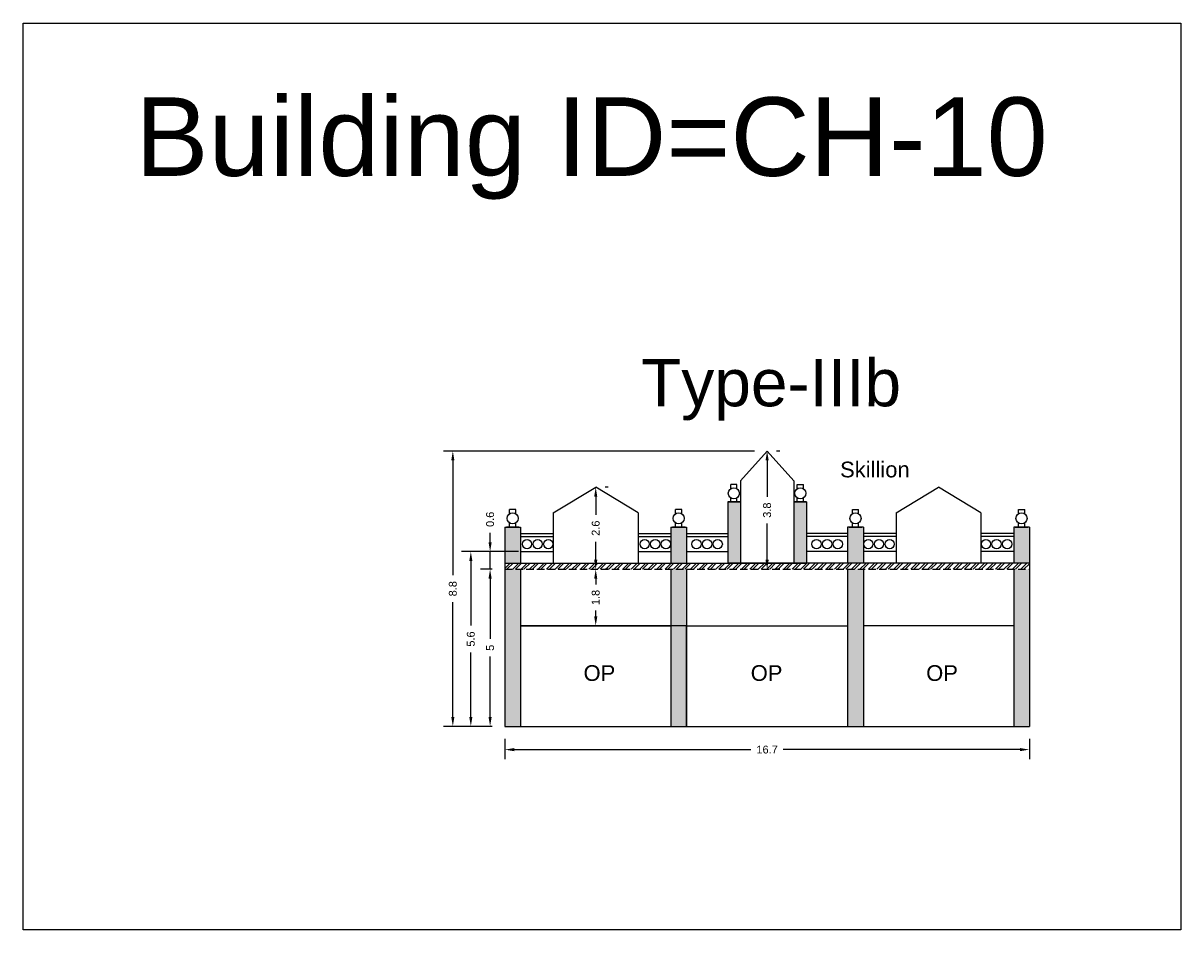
# Model space of a CAD drawing. Header units: metres. Extents: x 3416649 to 3417085, y -6712799 to -6712690.
# Tile 13 of 13: x 3417049 to 3417085, y -6712719 to -6712690. Entities that reach past the tile are written whole.
import ezdxf

# ---------------------------------------------------------------- set-up
doc = ezdxf.new("R2010")
doc.units = ezdxf.units.M
doc.linetypes.add('ACAD_ISO02W100', pattern=[15, 12, -3])
doc.layers.add('Dotted', color=7, linetype='ACAD_ISO02W100', plot=False)
doc.styles.get("Standard").update_dxf_attribs({"font": 'arial.ttf'})
doc.dimstyles.new('ISO-25', dxfattribs={"dimtxt": 0.25, "dimasz": 0.3, "dimexe": 0.3, "dimexo": 0.4, "dimgap": 0.2, "dimtad": 0, "dimdec": 1, "dimdsep": 46, "dimtxsty": 'Standard', "dimcen": 2.5, "dimadec": 0, "dimazin": 0, "dimtfac": 1, "dimtdec": 1, "dimtmove": 0, "dimatfit": 3, "dimfxl": 1, "dimarcsym": 0})

# ---------------------------------------------------------------- blocks, each defined once
blk = doc.blocks.new('*D88')
at = {"color": 0, "lineweight": -2, "transparency": 16777216}
for p, q in [((3417063.597, -6712707.459), (3417063.228, -6712707.459)), ((3417063.528, -6712707.759), (3417063.528, -6712709.676)), ((3417063.528, -6712712.159), (3417063.528, -6712710.241)), ((3417063.597, -6712712.459), (3417063.228, -6712712.459))]:
    blk.add_line(p, q, dxfattribs=at)
at = {"color": 0, "transparency": 16777216}
for points in [[(3417063.478, -6712707.759), (3417063.578, -6712707.759), (3417063.528, -6712707.459)], [(3417063.478, -6712712.159), (3417063.578, -6712712.159), (3417063.528, -6712712.459)]]:
    blk.add_solid(points, dxfattribs=at)
at = {"layer": 'Defpoints', "color": 0, "transparency": 16777216}
for p in [(3417063.528, -6712707.459), (3417063.997, -6712707.459), (3417063.997, -6712712.459)]:
    blk.add_point(p, dxfattribs=at)
at = {"color": 0, "transparency": 16777216, "insert": (3417063.528, -6712709.959), "char_height": 0.25, "attachment_point": 5, "rotation": 90}
blk.add_mtext('5', dxfattribs=at)
blk = doc.blocks.new('*D89')
at = {"color": 0, "lineweight": -2, "transparency": 16777216}
for p, q in [((3417063.528, -6712706.599), (3417063.528, -6712706.299)), ((3417064.291, -6712706.899), (3417063.228, -6712706.899)), ((3417063.528, -6712707.459), (3417063.528, -6712706.899)), ((3417063.597, -6712707.459), (3417063.228, -6712707.459)), ((3417063.528, -6712707.759), (3417063.528, -6712708.059))]:
    blk.add_line(p, q, dxfattribs=at)
at = {"color": 0, "transparency": 16777216}
for points in [[(3417063.478, -6712706.599), (3417063.578, -6712706.599), (3417063.528, -6712706.899)], [(3417063.478, -6712707.759), (3417063.578, -6712707.759), (3417063.528, -6712707.459)]]:
    blk.add_solid(points, dxfattribs=at)
at = {"layer": 'Defpoints', "color": 0, "transparency": 16777216}
for p in [(3417063.528, -6712706.899), (3417064.691, -6712706.899), (3417063.997, -6712707.459)]:
    blk.add_point(p, dxfattribs=at)
at = {"color": 0, "transparency": 16777216, "insert": (3417063.528, -6712705.871), "char_height": 0.25, "attachment_point": 5, "rotation": 90}
blk.add_mtext('0.6', dxfattribs=at)
blk = doc.blocks.new('*D90')
at = {"color": 0, "lineweight": -2, "transparency": 16777216}
for p, q in [((3417072.737, -6712703.699), (3417072.637, -6712703.699)), ((3417072.337, -6712703.999), (3417072.337, -6712705.151)), ((3417072.337, -6712707.159), (3417072.337, -6712706.006)), ((3417072.737, -6712707.459), (3417072.637, -6712707.459))]:
    blk.add_line(p, q, dxfattribs=at)
at = {"color": 0, "transparency": 16777216}
for points in [[(3417072.287, -6712703.999), (3417072.387, -6712703.999), (3417072.337, -6712703.699)], [(3417072.287, -6712707.159), (3417072.387, -6712707.159), (3417072.337, -6712707.459)]]:
    blk.add_solid(points, dxfattribs=at)
at = {"layer": 'Defpoints', "color": 0, "transparency": 16777216}
for p in [(3417072.337, -6712703.699), (3417072.337, -6712707.459), (3417072.337, -6712707.459)]:
    blk.add_point(p, dxfattribs=at)
at = {"color": 0, "transparency": 16777216, "insert": (3417072.337, -6712705.579), "char_height": 0.25, "attachment_point": 5, "rotation": 90}
blk.add_mtext('3.8', dxfattribs=at)
blk = doc.blocks.new('*D91')
at = {"color": 0, "lineweight": -2, "transparency": 16777216}
for p, q in [((3417067.287, -6712704.849), (3417067.187, -6712704.849)), ((3417066.887, -6712705.149), (3417066.887, -6712705.724)), ((3417066.887, -6712707.159), (3417066.887, -6712706.583)), ((3417067.287, -6712707.459), (3417067.187, -6712707.459))]:
    blk.add_line(p, q, dxfattribs=at)
at = {"color": 0, "transparency": 16777216}
for points in [[(3417066.837, -6712705.149), (3417066.937, -6712705.149), (3417066.887, -6712704.849)], [(3417066.837, -6712707.159), (3417066.937, -6712707.159), (3417066.887, -6712707.459)]]:
    blk.add_solid(points, dxfattribs=at)
at = {"layer": 'Defpoints', "color": 0, "transparency": 16777216}
for p in [(3417066.887, -6712704.849), (3417066.887, -6712707.459), (3417066.887, -6712707.459)]:
    blk.add_point(p, dxfattribs=at)
at = {"color": 0, "transparency": 16777216, "insert": (3417066.887, -6712706.154), "char_height": 0.25, "attachment_point": 5, "rotation": 90}
blk.add_mtext('2.6', dxfattribs=at)
blk = doc.blocks.new('*D92')
at = {"color": 0, "lineweight": -2, "transparency": 16777216}
for p, q in [((3417064.427, -6712706.899), (3417062.615, -6712706.899)), ((3417062.915, -6712707.199), (3417062.915, -6712709.251)), ((3417062.915, -6712712.159), (3417062.915, -6712710.106)), ((3417063.597, -6712712.459), (3417062.615, -6712712.459))]:
    blk.add_line(p, q, dxfattribs=at)
at = {"color": 0, "transparency": 16777216}
for points in [[(3417062.865, -6712707.199), (3417062.965, -6712707.199), (3417062.915, -6712706.899)], [(3417062.865, -6712712.159), (3417062.965, -6712712.159), (3417062.915, -6712712.459)]]:
    blk.add_solid(points, dxfattribs=at)
at = {"layer": 'Defpoints', "color": 0, "transparency": 16777216}
for p in [(3417062.915, -6712706.899), (3417064.827, -6712706.899), (3417063.997, -6712712.459)]:
    blk.add_point(p, dxfattribs=at)
at = {"color": 0, "transparency": 16777216, "insert": (3417062.915, -6712709.679), "char_height": 0.25, "attachment_point": 5, "rotation": 90}
blk.add_mtext('5.6', dxfattribs=at)
blk = doc.blocks.new('*D93')
at = {"color": 0, "lineweight": -2, "transparency": 16777216}
for p, q in [((3417071.937, -6712703.699), (3417062.043, -6712703.699)), ((3417062.343, -6712703.999), (3417062.343, -6712707.651)), ((3417062.343, -6712712.159), (3417062.343, -6712708.507)), ((3417063.597, -6712712.459), (3417062.043, -6712712.459))]:
    blk.add_line(p, q, dxfattribs=at)
at = {"color": 0, "transparency": 16777216}
for points in [[(3417062.293, -6712703.999), (3417062.393, -6712703.999), (3417062.343, -6712703.699)], [(3417062.293, -6712712.159), (3417062.393, -6712712.159), (3417062.343, -6712712.459)]]:
    blk.add_solid(points, dxfattribs=at)
at = {"layer": 'Defpoints', "color": 0, "transparency": 16777216}
for p in [(3417062.343, -6712703.699), (3417072.337, -6712703.699), (3417063.997, -6712712.459)]:
    blk.add_point(p, dxfattribs=at)
at = {"color": 0, "transparency": 16777216, "insert": (3417062.343, -6712708.079), "char_height": 0.25, "attachment_point": 5, "rotation": 90}
blk.add_mtext('8.8', dxfattribs=at)
blk = doc.blocks.new('*D94')
at = {"color": 0, "lineweight": -2, "transparency": 16777216}
for p, q in [((3417063.997, -6712712.859), (3417063.997, -6712713.499)), ((3417080.677, -6712712.859), (3417080.677, -6712713.499)), ((3417064.297, -6712713.199), (3417071.824, -6712713.199)), ((3417080.377, -6712713.199), (3417072.85, -6712713.199))]:
    blk.add_line(p, q, dxfattribs=at)
at = {"color": 0, "transparency": 16777216}
for points in [[(3417064.297, -6712713.149), (3417064.297, -6712713.249), (3417063.997, -6712713.199)], [(3417080.377, -6712713.149), (3417080.377, -6712713.249), (3417080.677, -6712713.199)]]:
    blk.add_solid(points, dxfattribs=at)
at = {"layer": 'Defpoints', "color": 0, "transparency": 16777216}
for p in [(3417063.997, -6712712.459), (3417080.677, -6712712.459), (3417080.677, -6712713.199)]:
    blk.add_point(p, dxfattribs=at)
at = {"color": 0, "transparency": 16777216, "insert": (3417072.337, -6712713.199), "char_height": 0.25, "attachment_point": 5}
blk.add_mtext('16.7', dxfattribs=at)
blk = doc.blocks.new('*D95')
at = {"color": 0, "lineweight": -2, "transparency": 16777216}
for p, q in [((3417066.887, -6712707.759), (3417066.887, -6712707.943)), ((3417067.287, -6712707.459), (3417067.187, -6712707.459)), ((3417066.887, -6712708.959), (3417066.887, -6712708.775)), ((3417067.287, -6712709.259), (3417067.187, -6712709.259))]:
    blk.add_line(p, q, dxfattribs=at)
at = {"color": 0, "transparency": 16777216}
for points in [[(3417066.837, -6712707.759), (3417066.937, -6712707.759), (3417066.887, -6712707.459)], [(3417066.837, -6712708.959), (3417066.937, -6712708.959), (3417066.887, -6712709.259)]]:
    blk.add_solid(points, dxfattribs=at)
at = {"layer": 'Defpoints', "color": 0, "transparency": 16777216}
for p in [(3417066.887, -6712707.459), (3417066.887, -6712707.459), (3417066.887, -6712709.259)]:
    blk.add_point(p, dxfattribs=at)
at = {"color": 0, "transparency": 16777216, "insert": (3417066.887, -6712708.359), "char_height": 0.25, "attachment_point": 5, "rotation": 90}
blk.add_mtext('1.8', dxfattribs=at)

msp = doc.modelspace()

# ---------------------------------------------------------------- hatches: boundary and pattern name
h = msp.add_hatch(color=256)
h.dxf.hatch_style = 1
h.paths.add_polyline_path([(3417063.997, -6712712.459), (3417064.497, -6712712.459), (3417064.497, -6712707.459), (3417063.997, -6712707.459)])
h.paths.add_polyline_path([(3417063.997, -6712707.269), (3417064.497, -6712707.269), (3417064.497, -6712706.119), (3417063.997, -6712706.119)])
h.paths.add_polyline_path([(3417069.777, -6712707.269), (3417069.777, -6712706.119), (3417069.277, -6712706.119), (3417069.277, -6712707.269)])
h.paths.add_polyline_path([(3417069.777, -6712707.459), (3417069.277, -6712707.459), (3417069.277, -6712712.459), (3417069.777, -6712712.459)])
h.paths.add_polyline_path([(3417071.087, -6712707.269), (3417071.487, -6712707.269), (3417071.487, -6712705.319), (3417071.087, -6712705.319)])
h = msp.add_hatch(color=256)
h.dxf.hatch_style = 1
h.paths.add_polyline_path([(3417080.177, -6712707.459), (3417080.677, -6712707.459), (3417080.677, -6712712.459), (3417080.177, -6712712.459)])
h.paths.add_polyline_path([(3417080.177, -6712706.119), (3417080.677, -6712706.119), (3417080.677, -6712707.269), (3417080.177, -6712707.269)])
h.paths.add_polyline_path([(3417074.897, -6712706.119), (3417075.397, -6712706.119), (3417075.397, -6712707.269), (3417074.897, -6712707.269)])
h.paths.add_polyline_path([(3417074.897, -6712707.459), (3417075.397, -6712707.459), (3417075.397, -6712712.459), (3417074.897, -6712712.459)])
h.paths.add_polyline_path([(3417073.187, -6712705.319), (3417073.587, -6712705.319), (3417073.587, -6712707.269), (3417073.187, -6712707.269)])
h = msp.add_hatch()
h.set_pattern_fill('ANSI32', color=256, scale=0.02)
h.set_pattern_definition([(45, (-11.61885, 0), (-0.134703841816, 0.134703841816), []), (45, (-11.52904, 0), (-0.134703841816, 0.134703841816), [])])
h.paths.add_polyline_path([(3417080.677, -6712707.269), (3417071.087, -6712707.269), (3417063.997, -6712707.269), (3417063.997, -6712707.459), (3417080.677, -6712707.459)])

# ---------------------------------------------------------------- linework, layer by layer
for points in [[(3417048.68, -6712690.082), (3417085.493, -6712690.082), (3417085.493, -6712718.934), (3417048.68, -6712718.934)], [(3417069.777, -6712709.259), (3417064.497, -6712709.259), (3417064.497, -6712712.459), (3417069.777, -6712712.459)]]:
    msp.add_lwpolyline(points, close=True)
for points in [[(3417072.337, -6712703.699), (3417071.487, -6712704.649)], [(3417072.337, -6712703.699), (3417073.187, -6712704.649)], [(3417065.537, -6712705.669), (3417066.887, -6712704.849)], [(3417068.237, -6712705.669), (3417066.887, -6712704.849)], [(3417071.179, -6712704.896), (3417071.179, -6712704.762)], [(3417071.379, -6712704.762), (3417071.179, -6712704.762)], [(3417071.379, -6712704.896), (3417071.379, -6712704.762)], [(3417071.487, -6712704.649), (3417071.487, -6712707.269)], [(3417073.187, -6712704.649), (3417073.187, -6712707.269)], [(3417073.295, -6712704.896), (3417073.295, -6712704.762)], [(3417073.295, -6712704.762), (3417073.495, -6712704.762)], [(3417073.495, -6712704.896), (3417073.495, -6712704.762)], [(3417076.437, -6712705.669), (3417077.787, -6712704.849)], [(3417079.137, -6712705.669), (3417077.787, -6712704.849)], [(3417071.179, -6712705.319), (3417071.179, -6712705.185)], [(3417071.379, -6712705.319), (3417071.379, -6712705.185)], [(3417073.295, -6712705.319), (3417073.295, -6712705.185)], [(3417073.495, -6712705.319), (3417073.495, -6712705.185)], [(3417064.147, -6712705.696), (3417064.147, -6712705.562)], [(3417064.347, -6712705.562), (3417064.147, -6712705.562)], [(3417064.347, -6712705.696), (3417064.347, -6712705.562)], [(3417069.427, -6712705.696), (3417069.427, -6712705.562)], [(3417069.627, -6712705.562), (3417069.427, -6712705.562)], [(3417069.627, -6712705.696), (3417069.627, -6712705.562)], [(3417071.087, -6712705.319), (3417071.087, -6712707.269)], [(3417071.087, -6712705.319), (3417071.487, -6712705.319)], [(3417071.087, -6712705.319), (3417071.487, -6712705.319)], [(3417071.087, -6712705.319), (3417071.487, -6712705.319)], [(3417071.087, -6712705.319), (3417071.479, -6712705.319)], [(3417071.479, -6712705.319), (3417071.087, -6712705.319)], [(3417073.587, -6712705.319), (3417073.187, -6712705.319)], [(3417073.587, -6712705.319), (3417073.187, -6712705.319)], [(3417073.187, -6712705.319), (3417073.587, -6712705.319)], [(3417073.587, -6712705.319), (3417073.195, -6712705.319)], [(3417073.195, -6712705.319), (3417073.587, -6712705.319)], [(3417073.587, -6712705.319), (3417073.587, -6712707.269)], [(3417075.047, -6712705.696), (3417075.047, -6712705.562)], [(3417075.047, -6712705.562), (3417075.247, -6712705.562)], [(3417075.247, -6712705.696), (3417075.247, -6712705.562)], [(3417080.327, -6712705.696), (3417080.327, -6712705.562)], [(3417080.327, -6712705.562), (3417080.527, -6712705.562)], [(3417080.527, -6712705.696), (3417080.527, -6712705.562)], [(3417065.537, -6712705.669), (3417065.537, -6712707.269)], [(3417068.237, -6712705.669), (3417068.237, -6712707.269)], [(3417076.437, -6712705.669), (3417076.437, -6712707.269)], [(3417079.137, -6712705.669), (3417079.137, -6712707.269)], [(3417063.997, -6712706.119), (3417063.997, -6712712.459)], [(3417063.997, -6712706.119), (3417064.497, -6712706.119)], [(3417063.997, -6712706.119), (3417064.497, -6712706.119)], [(3417064.047, -6712706.119), (3417064.447, -6712706.119)], [(3417064.447, -6712706.119), (3417064.047, -6712706.119)], [(3417064.147, -6712706.119), (3417064.147, -6712705.985)], [(3417064.347, -6712706.119), (3417064.347, -6712705.985)], [(3417064.497, -6712706.119), (3417064.497, -6712707.269)], [(3417064.497, -6712706.319), (3417065.537, -6712706.319)], [(3417068.237, -6712706.319), (3417069.277, -6712706.319)], [(3417069.277, -6712706.119), (3417069.277, -6712707.269)], [(3417069.277, -6712706.119), (3417069.777, -6712706.119)], [(3417069.277, -6712706.119), (3417069.777, -6712706.119)], [(3417069.277, -6712706.119), (3417069.777, -6712706.119)], [(3417069.327, -6712706.119), (3417069.727, -6712706.119)], [(3417069.727, -6712706.119), (3417069.327, -6712706.119)], [(3417069.427, -6712706.119), (3417069.427, -6712705.985)], [(3417069.627, -6712706.119), (3417069.627, -6712705.985)], [(3417069.777, -6712706.119), (3417069.777, -6712707.269)], [(3417069.777, -6712706.319), (3417071.087, -6712706.319)], [(3417074.897, -6712706.319), (3417073.587, -6712706.319)], [(3417075.397, -6712706.119), (3417074.897, -6712706.119)], [(3417074.897, -6712706.119), (3417074.897, -6712707.269)], [(3417075.397, -6712706.119), (3417074.897, -6712706.119)], [(3417075.397, -6712706.119), (3417074.897, -6712706.119)], [(3417075.347, -6712706.119), (3417074.947, -6712706.119)], [(3417074.947, -6712706.119), (3417075.347, -6712706.119)], [(3417075.047, -6712706.119), (3417075.047, -6712705.985)], [(3417075.247, -6712706.119), (3417075.247, -6712705.985)], [(3417075.397, -6712706.119), (3417075.397, -6712707.269)], [(3417076.437, -6712706.319), (3417075.397, -6712706.319)], [(3417080.177, -6712706.319), (3417079.137, -6712706.319)], [(3417080.677, -6712706.119), (3417080.177, -6712706.119)], [(3417080.177, -6712706.119), (3417080.177, -6712707.269)], [(3417080.677, -6712706.119), (3417080.177, -6712706.119)], [(3417080.627, -6712706.119), (3417080.227, -6712706.119)], [(3417080.227, -6712706.119), (3417080.627, -6712706.119)], [(3417080.327, -6712706.119), (3417080.327, -6712705.985)], [(3417080.527, -6712706.119), (3417080.527, -6712705.985)], [(3417080.677, -6712706.119), (3417080.677, -6712712.459)], [(3417064.497, -6712706.419), (3417065.537, -6712706.419)], [(3417068.237, -6712706.419), (3417069.277, -6712706.419)], [(3417069.777, -6712706.419), (3417071.087, -6712706.419)], [(3417074.897, -6712706.419), (3417073.587, -6712706.419)], [(3417076.437, -6712706.419), (3417075.397, -6712706.419)], [(3417080.177, -6712706.419), (3417079.137, -6712706.419)], [(3417064.497, -6712706.899), (3417065.537, -6712706.899)], [(3417068.237, -6712706.899), (3417069.277, -6712706.899)], [(3417069.777, -6712706.899), (3417071.087, -6712706.899)], [(3417074.897, -6712706.899), (3417073.587, -6712706.899)], [(3417076.437, -6712706.899), (3417075.397, -6712706.899)], [(3417080.177, -6712706.899), (3417079.137, -6712706.899)], [(3417063.997, -6712707.269), (3417073.587, -6712707.269)], [(3417080.677, -6712707.269), (3417071.087, -6712707.269)], [(3417064.497, -6712707.469), (3417064.497, -6712712.459)], [(3417069.277, -6712707.469), (3417069.277, -6712712.459)], [(3417069.777, -6712707.469), (3417069.777, -6712712.459)], [(3417074.897, -6712707.469), (3417074.897, -6712712.459)], [(3417075.397, -6712707.469), (3417075.397, -6712712.459)], [(3417080.177, -6712707.469), (3417080.177, -6712712.459)], [(3417064.497, -6712709.259), (3417069.277, -6712709.259)], [(3417069.777, -6712709.259), (3417074.897, -6712709.259)], [(3417080.177, -6712709.259), (3417075.397, -6712709.259)], [(3417063.997, -6712712.459), (3417080.677, -6712712.459)]]:
    msp.add_lwpolyline(points)
for centre, radius in [((3417071.279, -6712705.041), 0.176), ((3417073.395, -6712705.041), 0.176), ((3417064.247, -6712705.841), 0.176), ((3417069.527, -6712705.841), 0.176), ((3417075.147, -6712705.841), 0.176), ((3417080.427, -6712705.841), 0.176), ((3417064.702, -6712706.659), 0.147), ((3417065.04, -6712706.659), 0.147), ((3417065.378, -6712706.659), 0.147), ((3417068.442, -6712706.659), 0.147), ((3417068.78, -6712706.659), 0.147), ((3417069.118, -6712706.659), 0.147), ((3417070.09, -6712706.659), 0.147), ((3417070.429, -6712706.659), 0.147), ((3417070.766, -6712706.659), 0.147), ((3417073.908, -6712706.659), 0.147), ((3417074.246, -6712706.659), 0.147), ((3417074.584, -6712706.659), 0.147), ((3417075.556, -6712706.659), 0.147), ((3417075.894, -6712706.659), 0.147), ((3417076.233, -6712706.659), 0.147), ((3417079.296, -6712706.659), 0.147), ((3417079.634, -6712706.659), 0.147), ((3417079.973, -6712706.659), 0.147)]:
    msp.add_circle(centre, radius)
at = {"layer": 'Dotted', "ltscale": 0.02}
msp.add_lwpolyline([(3417063.997, -6712707.459), (3417080.677, -6712707.459)], dxfattribs=at)

# ---------------------------------------------------------------- texts
at = {"attachment_point": 1}
for s, width, heights, insert, char_height in [('Building ID=CH-10', 67.86454, [0.517], (3417052.243, -6712692.443), 2.5), ('Type-IIIb', 9.99112, [0.517], (3417068.329, -6712700.774), 1.5), ('Skillion', 1.17554, [0], (3417074.657, -6712704.036), 0.5), ('OP', 1.17554, [0], (3417066.5, -6712710.512), 0.5), ('OP', 1.17554, [0], (3417071.815, -6712710.512), 0.5), ('OP', 1.17554, [0], (3417077.395, -6712710.512), 0.5)]:
    msp.add_mtext_dynamic_manual_height_columns(s, width=width, gutter_width=12.5, heights=heights, dxfattribs=dict(at, insert=insert, char_height=char_height))

# ---------------------------------------------------------------- dimensions: what is measured, and where the dimension line sits
for base, p1, p2, picture, middle in [((3417062.343, -6712703.699), (3417063.997, -6712712.459), (3417072.337, -6712703.699), '*D93', (3417062.343, -6712708.079)), ((3417072.337, -6712707.459), (3417072.337, -6712703.699), (3417072.337, -6712707.459), '*D90', (3417072.337, -6712705.579)), ((3417066.887, -6712707.459), (3417066.887, -6712704.849), (3417066.887, -6712707.459), '*D91', (3417066.887, -6712706.154)), ((3417063.528, -6712706.899), (3417063.997, -6712707.459), (3417064.691, -6712706.899), '*D89', (3417063.528, -6712705.871)), ((3417062.915, -6712706.899), (3417063.997, -6712712.459), (3417064.827, -6712706.899), '*D92', (3417062.915, -6712709.679)), ((3417063.528, -6712707.459), (3417063.997, -6712712.459), (3417063.997, -6712707.459), '*D88', (3417063.528, -6712709.959))]:
    dim = msp.add_linear_dim(base=base, p1=p1, p2=p2, angle=90, dimstyle='ISO-25')
    dim.commit()
    dim.dimension.update_dxf_attribs({"geometry": picture, "text_midpoint": middle})
dim = msp.add_linear_dim(base=(3417066.887, -6712707.459), p1=(3417066.887, -6712709.259), p2=(3417066.887, -6712707.459), angle=90, dimstyle='ISO-25')
dim.commit()
dim.dimension.update_dxf_attribs({"geometry": '*D95', "text_midpoint": (3417066.887, -6712708.359), "dimtype": 160})
dim = msp.add_linear_dim(base=(3417080.677, -6712713.199), p1=(3417063.997, -6712712.459), p2=(3417080.677, -6712712.459), dimstyle='ISO-25')
dim.commit()
dim.dimension.update_dxf_attribs({"geometry": '*D94', "text_midpoint": (3417072.337, -6712713.199)})

doc.saveas('drawing.dxf')
